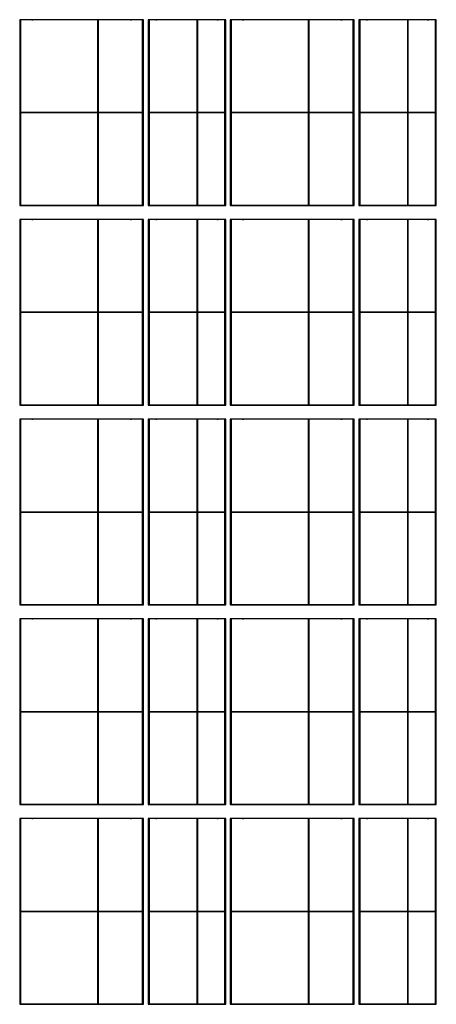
# Model space of a CAD drawing. Header units: millimetres. Extents: x -800 to 4580, y -1200 to 11520.
import ezdxf

# ---------------------------------------------------------------- set-up
doc = ezdxf.new("R2010")
doc.units = ezdxf.units.MM
doc.layers.add('Default', color=7, linetype='Continuous', true_color=0x000000)

msp = doc.modelspace()

# ---------------------------------------------------------------- linework, layer by layer
at = {"layer": 'Default', "color": 254, "true_color": 0xe8e2d7}
for p, q in [((-800, 11520, 214), (-800, 9120, 214)), ((-794, 9120, 213), (-794, 11520, 213)), ((-645, 11520, 520), (-629, 11520, 520)), ((0, 11520, 816), (0, 11520, 828)), ((211, 9120, 788), (211, 11520, 788)), ((214, 11520, 800), (214, 9120, 800)), ((629, 11520, 520), (645, 11520, 520)), ((794, 9120, 213), (794, 11520, 213)), ((866, 9120, 213), (866, 11520, 213)), ((957, 11520, 405), (972, 11520, 405)), ((1360, 11520, 586), (1360, 11520, 598)), ((1491, 9120, 569), (1491, 11520, 569)), ((1494, 11520, 580), (1494, 9120, 580)), ((1748, 11520, 405), (1763, 11520, 405)), ((1854, 9120, 213), (1854, 11520, 213)), ((1920, 11520, 214), (1920, 9120, 214)), ((1926, 9120, 213), (1926, 11520, 213)), ((2075, 11520, 520), (2091, 11520, 520)), ((2720, 11520, 816), (2720, 11520, 828)), ((2931, 9120, 788), (2931, 11520, 788)), ((2934, 11520, 800), (2934, 9120, 800)), ((3349, 11520, 520), (3365, 11520, 520)), ((3514, 9120, 213), (3514, 11520, 213)), ((3586, 9120, 213), (3586, 11520, 213)), ((3677, 11520, 405), (3692, 11520, 405)), ((4080, 11520, 586), (4080, 11520, 598)), ((4211, 9120, 569), (4211, 11520, 569)), ((4214, 11520, 580), (4214, 9120, 580)), ((4468, 11520, 405), (4483, 11520, 405)), ((4574, 9120, 213), (4574, 11520, 213)), ((-788, 10320, 211), (-800, 10320, 214)), ((788, 10320, 211), (800, 10320, 214)), ((872, 10320, 211), (860, 10320, 214)), ((1848, 10320, 211), (1860, 10320, 214)), ((1932, 10320, 211), (1920, 10320, 214)), ((3508, 10320, 211), (3520, 10320, 214)), ((3592, 10320, 211), (3580, 10320, 214)), ((4568, 10320, 211), (4580, 10320, 214)), ((-645, 9120, 520), (-629, 9120, 520)), ((0, 9120, 816), (0, 9120, 828)), ((629, 9120, 520), (645, 9120, 520)), ((957, 9120, 405), (972, 9120, 405)), ((1360, 9120, 586), (1360, 9120, 598)), ((1748, 9120, 405), (1763, 9120, 405)), ((2075, 9120, 520), (2091, 9120, 520)), ((2720, 9120, 816), (2720, 9120, 828)), ((3349, 9120, 520), (3365, 9120, 520)), ((3677, 9120, 405), (3692, 9120, 405)), ((4080, 9120, 586), (4080, 9120, 598)), ((4468, 9120, 405), (4483, 9120, 405)), ((-800, 8940, 214), (-800, 6540, 214)), ((-794, 6540, 213), (-794, 8940, 213)), ((-645, 8940, 520), (-629, 8940, 520)), ((0, 8940, 816), (0, 8940, 828)), ((211, 6540, 788), (211, 8940, 788)), ((214, 8940, 800), (214, 6540, 800)), ((629, 8940, 520), (645, 8940, 520)), ((794, 6540, 213), (794, 8940, 213)), ((866, 6540, 213), (866, 8940, 213)), ((957, 8940, 405), (972, 8940, 405)), ((1360, 8940, 586), (1360, 8940, 598)), ((1491, 6540, 569), (1491, 8940, 569)), ((1494, 8940, 580), (1494, 6540, 580)), ((1748, 8940, 405), (1763, 8940, 405)), ((1854, 6540, 213), (1854, 8940, 213)), ((1920, 8940, 214), (1920, 6540, 214)), ((1926, 6540, 213), (1926, 8940, 213)), ((2075, 8940, 520), (2091, 8940, 520)), ((2720, 8940, 816), (2720, 8940, 828)), ((2931, 6540, 788), (2931, 8940, 788)), ((2934, 8940, 800), (2934, 6540, 800)), ((3349, 8940, 520), (3365, 8940, 520)), ((3514, 6540, 213), (3514, 8940, 213)), ((3586, 6540, 213), (3586, 8940, 213)), ((3677, 8940, 405), (3692, 8940, 405)), ((4080, 8940, 586), (4080, 8940, 598)), ((4211, 6540, 569), (4211, 8940, 569)), ((4214, 8940, 580), (4214, 6540, 580)), ((4468, 8940, 405), (4483, 8940, 405)), ((4574, 6540, 213), (4574, 8940, 213)), ((-788, 7740, 211), (-800, 7740, 214)), ((788, 7740, 211), (800, 7740, 214)), ((872, 7740, 211), (860, 7740, 214)), ((1848, 7740, 211), (1860, 7740, 214)), ((1932, 7740, 211), (1920, 7740, 214)), ((3508, 7740, 211), (3520, 7740, 214)), ((3592, 7740, 211), (3580, 7740, 214)), ((4568, 7740, 211), (4580, 7740, 214)), ((-645, 6540, 520), (-629, 6540, 520)), ((0, 6540, 816), (0, 6540, 828)), ((629, 6540, 520), (645, 6540, 520)), ((957, 6540, 405), (972, 6540, 405)), ((1360, 6540, 586), (1360, 6540, 598)), ((1748, 6540, 405), (1763, 6540, 405)), ((2075, 6540, 520), (2091, 6540, 520)), ((2720, 6540, 816), (2720, 6540, 828)), ((3349, 6540, 520), (3365, 6540, 520)), ((3677, 6540, 405), (3692, 6540, 405)), ((4080, 6540, 586), (4080, 6540, 598)), ((4468, 6540, 405), (4483, 6540, 405)), ((-800, 6360, 214), (-800, 3960, 214)), ((-794, 3960, 213), (-794, 6360, 213)), ((-645, 6360, 520), (-629, 6360, 520)), ((0, 6360, 816), (0, 6360, 828)), ((211, 3960, 788), (211, 6360, 788)), ((214, 6360, 800), (214, 3960, 800)), ((629, 6360, 520), (645, 6360, 520)), ((794, 3960, 213), (794, 6360, 213)), ((866, 3960, 213), (866, 6360, 213)), ((957, 6360, 405), (972, 6360, 405)), ((1360, 6360, 586), (1360, 6360, 598)), ((1491, 3960, 569), (1491, 6360, 569)), ((1494, 6360, 580), (1494, 3960, 580)), ((1748, 6360, 405), (1763, 6360, 405)), ((1854, 3960, 213), (1854, 6360, 213)), ((1920, 6360, 214), (1920, 3960, 214)), ((1926, 3960, 213), (1926, 6360, 213)), ((2075, 6360, 520), (2091, 6360, 520)), ((2720, 6360, 816), (2720, 6360, 828)), ((2931, 3960, 788), (2931, 6360, 788)), ((2934, 6360, 800), (2934, 3960, 800)), ((3349, 6360, 520), (3365, 6360, 520)), ((3514, 3960, 213), (3514, 6360, 213)), ((3586, 3960, 213), (3586, 6360, 213)), ((3677, 6360, 405), (3692, 6360, 405)), ((4080, 6360, 586), (4080, 6360, 598)), ((4211, 3960, 569), (4211, 6360, 569)), ((4214, 6360, 580), (4214, 3960, 580)), ((4468, 6360, 405), (4483, 6360, 405)), ((4574, 3960, 213), (4574, 6360, 213)), ((-788, 5160, 211), (-800, 5160, 214)), ((788, 5160, 211), (800, 5160, 214)), ((872, 5160, 211), (860, 5160, 214)), ((1848, 5160, 211), (1860, 5160, 214)), ((1932, 5160, 211), (1920, 5160, 214)), ((3508, 5160, 211), (3520, 5160, 214)), ((3592, 5160, 211), (3580, 5160, 214)), ((4568, 5160, 211), (4580, 5160, 214)), ((-645, 3960, 520), (-629, 3960, 520)), ((0, 3960, 816), (0, 3960, 828)), ((629, 3960, 520), (645, 3960, 520)), ((957, 3960, 405), (972, 3960, 405)), ((1360, 3960, 586), (1360, 3960, 598)), ((1748, 3960, 405), (1763, 3960, 405)), ((2075, 3960, 520), (2091, 3960, 520)), ((2720, 3960, 816), (2720, 3960, 828)), ((3349, 3960, 520), (3365, 3960, 520)), ((3677, 3960, 405), (3692, 3960, 405)), ((4080, 3960, 586), (4080, 3960, 598)), ((4468, 3960, 405), (4483, 3960, 405)), ((-800, 3780, 214), (-800, 1380, 214)), ((-794, 1380, 213), (-794, 3780, 213)), ((-645, 3780, 520), (-629, 3780, 520)), ((0, 3780, 816), (0, 3780, 828)), ((211, 1380, 788), (211, 3780, 788)), ((214, 3780, 800), (214, 1380, 800)), ((629, 3780, 520), (645, 3780, 520)), ((794, 1380, 213), (794, 3780, 213)), ((866, 1380, 213), (866, 3780, 213)), ((957, 3780, 405), (972, 3780, 405)), ((1360, 3780, 586), (1360, 3780, 598)), ((1491, 1380, 569), (1491, 3780, 569)), ((1494, 3780, 580), (1494, 1380, 580)), ((1748, 3780, 405), (1763, 3780, 405)), ((1854, 1380, 213), (1854, 3780, 213)), ((1920, 3780, 214), (1920, 1380, 214)), ((1926, 1380, 213), (1926, 3780, 213)), ((2075, 3780, 520), (2091, 3780, 520)), ((2720, 3780, 816), (2720, 3780, 828)), ((2931, 1380, 788), (2931, 3780, 788)), ((2934, 3780, 800), (2934, 1380, 800)), ((3349, 3780, 520), (3365, 3780, 520)), ((3514, 1380, 213), (3514, 3780, 213)), ((3586, 1380, 213), (3586, 3780, 213)), ((3677, 3780, 405), (3692, 3780, 405)), ((4080, 3780, 586), (4080, 3780, 598)), ((4211, 1380, 569), (4211, 3780, 569)), ((4214, 3780, 580), (4214, 1380, 580)), ((4468, 3780, 405), (4483, 3780, 405)), ((4574, 1380, 213), (4574, 3780, 213)), ((-788, 2580, 211), (-800, 2580, 214)), ((788, 2580, 211), (800, 2580, 214)), ((872, 2580, 211), (860, 2580, 214)), ((1848, 2580, 211), (1860, 2580, 214)), ((1932, 2580, 211), (1920, 2580, 214)), ((3508, 2580, 211), (3520, 2580, 214)), ((3592, 2580, 211), (3580, 2580, 214)), ((4568, 2580, 211), (4580, 2580, 214)), ((-645, 1380, 520), (-629, 1380, 520)), ((0, 1380, 816), (0, 1380, 828)), ((629, 1380, 520), (645, 1380, 520)), ((957, 1380, 405), (972, 1380, 405)), ((1360, 1380, 586), (1360, 1380, 598)), ((1748, 1380, 405), (1763, 1380, 405)), ((2075, 1380, 520), (2091, 1380, 520)), ((2720, 1380, 816), (2720, 1380, 828)), ((3349, 1380, 520), (3365, 1380, 520)), ((3677, 1380, 405), (3692, 1380, 405)), ((4080, 1380, 586), (4080, 1380, 598)), ((4468, 1380, 405), (4483, 1380, 405)), ((-800, 1200, 214), (-800, -1200, 214)), ((-794, -1200, 213), (-794, 1200, 213)), ((-645, 1200, 520), (-629, 1200, 520)), ((0, 1200, 816), (0, 1200, 828)), ((211, -1200, 788), (211, 1200, 788)), ((214, 1200, 800), (214, -1200, 800)), ((629, 1200, 520), (645, 1200, 520)), ((794, -1200, 213), (794, 1200, 213)), ((866, -1200, 213), (866, 1200, 213)), ((957, 1200, 405), (972, 1200, 405)), ((1360, 1200, 586), (1360, 1200, 598)), ((1491, -1200, 569), (1491, 1200, 569)), ((1494, 1200, 580), (1494, -1200, 580)), ((1748, 1200, 405), (1763, 1200, 405)), ((1854, -1200, 213), (1854, 1200, 213)), ((1920, 1200, 214), (1920, -1200, 214)), ((1926, -1200, 213), (1926, 1200, 213)), ((2075, 1200, 520), (2091, 1200, 520)), ((2720, 1200, 816), (2720, 1200, 828)), ((2931, -1200, 788), (2931, 1200, 788)), ((2934, 1200, 800), (2934, -1200, 800)), ((3349, 1200, 520), (3365, 1200, 520)), ((3514, -1200, 213), (3514, 1200, 213)), ((3586, -1200, 213), (3586, 1200, 213)), ((3677, 1200, 405), (3692, 1200, 405)), ((4080, 1200, 586), (4080, 1200, 598)), ((4211, -1200, 569), (4211, 1200, 569)), ((4214, 1200, 580), (4214, -1200, 580)), ((4468, 1200, 405), (4483, 1200, 405)), ((4574, -1200, 213), (4574, 1200, 213)), ((-788, 0, 211), (-800, 0, 214)), ((788, 0, 211), (800, 0, 214)), ((872, 0, 211), (860, 0, 214)), ((1848, 0, 211), (1860, 0, 214)), ((1932, 0, 211), (1920, 0, 214)), ((3508, 0, 211), (3520, 0, 214)), ((3592, 0, 211), (3580, 0, 214)), ((4568, 0, 211), (4580, 0, 214)), ((-645, -1200, 520), (-629, -1200, 520)), ((0, -1200, 816), (0, -1200, 828)), ((629, -1200, 520), (645, -1200, 520)), ((957, -1200, 405), (972, -1200, 405)), ((1360, -1200, 586), (1360, -1200, 598)), ((1748, -1200, 405), (1763, -1200, 405)), ((2075, -1200, 520), (2091, -1200, 520)), ((2720, -1200, 816), (2720, -1200, 828)), ((3349, -1200, 520), (3365, -1200, 520)), ((3677, -1200, 405), (3692, -1200, 405)), ((4080, -1200, 586), (4080, -1200, 598)), ((4468, -1200, 405), (4483, -1200, 405))]:
    msp.add_line(p, q, dxfattribs=at)
at = {"layer": 'Default', "color": 254, "true_color": 0xe8e2d7, "extrusion": (0, -1, 0)}
for centre, radius in [((0, 0, -11520), 828), ((0, 0, -11520), 816), ((1360, 80, -11520), 518), ((1360, 80, -11520), 506), ((2720, 0, -11520), 828), ((2720, 0, -11520), 816), ((4080, 80, -11520), 518), ((4080, 80, -11520), 506), ((0, 0, -10320), 828), ((1360, 80, -10320), 518), ((2720, 0, -10320), 828), ((4080, 80, -10320), 518), ((0, 0, -9120), 816), ((1360, 80, -9120), 506), ((2720, 0, -9120), 816), ((4080, 80, -9120), 506), ((0, 0, -8940), 828), ((0, 0, -8940), 816), ((1360, 80, -8940), 518), ((1360, 80, -8940), 506), ((2720, 0, -8940), 828), ((2720, 0, -8940), 816), ((4080, 80, -8940), 518), ((4080, 80, -8940), 506), ((0, 0, -7740), 828), ((1360, 80, -7740), 518), ((2720, 0, -7740), 828), ((4080, 80, -7740), 518), ((0, 0, -6540), 816), ((1360, 80, -6540), 506), ((2720, 0, -6540), 816), ((4080, 80, -6540), 506), ((0, 0, -6360), 828), ((0, 0, -6360), 816), ((1360, 80, -6360), 518), ((1360, 80, -6360), 506), ((2720, 0, -6360), 828), ((2720, 0, -6360), 816), ((4080, 80, -6360), 518), ((4080, 80, -6360), 506), ((0, 0, -5160), 828), ((1360, 80, -5160), 518), ((2720, 0, -5160), 828), ((4080, 80, -5160), 518), ((0, 0, -3960), 816), ((1360, 80, -3960), 506), ((2720, 0, -3960), 816), ((4080, 80, -3960), 506), ((0, 0, -3780), 828), ((0, 0, -3780), 816), ((1360, 80, -3780), 518), ((1360, 80, -3780), 506), ((2720, 0, -3780), 828), ((2720, 0, -3780), 816), ((4080, 80, -3780), 518), ((4080, 80, -3780), 506), ((0, 0, -2580), 828), ((1360, 80, -2580), 518), ((2720, 0, -2580), 828), ((4080, 80, -2580), 518), ((0, 0, -1380), 816), ((1360, 80, -1380), 506), ((2720, 0, -1380), 816), ((4080, 80, -1380), 506), ((0, 0, -1200), 828), ((0, 0, -1200), 816), ((1360, 80, -1200), 518), ((1360, 80, -1200), 506), ((2720, 0, -1200), 828), ((2720, 0, -1200), 816), ((4080, 80, -1200), 518), ((4080, 80, -1200), 506), ((0, 0), 828), ((1360, 80), 518), ((2720, 0), 828), ((4080, 80), 518), ((0, 0, 1200), 816), ((1360, 80, 1200), 506), ((2720, 0, 1200), 816), ((4080, 80, 1200), 506)]:
    msp.add_arc(centre, radius, 15, 165, dxfattribs=at)
at = {"layer": 'Default', "color": 254, "true_color": 0xe8e2d7, "extrusion": (0, 1, 0)}
for centre, radius in [((0, 0, 10320), 816), ((-1360, 80, 10320), 506), ((-2720, 0, 10320), 816), ((-4080, 80, 10320), 506), ((0, 0, 9120), 828), ((-1360, 80, 9120), 518), ((-2720, 0, 9120), 828), ((-4080, 80, 9120), 518), ((0, 0, 7740), 816), ((-1360, 80, 7740), 506), ((-2720, 0, 7740), 816), ((-4080, 80, 7740), 506), ((0, 0, 6540), 828), ((-1360, 80, 6540), 518), ((-2720, 0, 6540), 828), ((-4080, 80, 6540), 518), ((0, 0, 5160), 816), ((-1360, 80, 5160), 506), ((-2720, 0, 5160), 816), ((-4080, 80, 5160), 506), ((0, 0, 3960), 828), ((-1360, 80, 3960), 518), ((-2720, 0, 3960), 828), ((-4080, 80, 3960), 518), ((0, 0, 2580), 816), ((-1360, 80, 2580), 506), ((-2720, 0, 2580), 816), ((-4080, 80, 2580), 506), ((0, 0, 1380), 828), ((-1360, 80, 1380), 518), ((-2720, 0, 1380), 828), ((-4080, 80, 1380), 518), ((0, 0), 816), ((-1360, 80), 506), ((-2720, 0), 816), ((-4080, 80), 506), ((0, 0, -1200), 828), ((-1360, 80, -1200), 518), ((-2720, 0, -1200), 828), ((-4080, 80, -1200), 518)]:
    msp.add_arc(centre, radius, 15, 165, dxfattribs=at)
at = {"layer": 'Default', "color": 254, "true_color": 0xe8e2d7}
for points in [[(-800, 11520, 214), (-800, 10320, 214), (-800, 9120, 214)], [(-788, 11520, 211), (-794, 11520, 213), (-800, 11520, 214)], [(-788, 11520, 211), (-788, 10320, 211), (-788, 9120, 211)], [(788, 9120, 211), (788, 10320, 211), (788, 11520, 211)], [(800, 11520, 214), (794, 11520, 213), (788, 11520, 211)], [(800, 9120, 214), (800, 10320, 214), (800, 11520, 214)], [(872, 11520, 211), (866, 11520, 213), (860, 11520, 214)], [(860, 11520, 214), (860, 10320, 214), (860, 9120, 214)], [(872, 11520, 211), (872, 10320, 211), (872, 9120, 211)], [(1848, 9120, 211), (1848, 10320, 211), (1848, 11520, 211)], [(1860, 11520, 214), (1854, 11520, 213), (1848, 11520, 211)], [(1860, 9120, 214), (1860, 10320, 214), (1860, 11520, 214)], [(1920, 11520, 214), (1920, 10320, 214), (1920, 9120, 214)], [(1932, 11520, 211), (1926, 11520, 213), (1920, 11520, 214)], [(1932, 11520, 211), (1932, 10320, 211), (1932, 9120, 211)], [(3508, 9120, 211), (3508, 10320, 211), (3508, 11520, 211)], [(3520, 11520, 214), (3514, 11520, 213), (3508, 11520, 211)], [(3520, 9120, 214), (3520, 10320, 214), (3520, 11520, 214)], [(3592, 11520, 211), (3586, 11520, 213), (3580, 11520, 214)], [(3580, 11520, 214), (3580, 10320, 214), (3580, 9120, 214)], [(3592, 11520, 211), (3592, 10320, 211), (3592, 9120, 211)], [(4568, 9120, 211), (4568, 10320, 211), (4568, 11520, 211)], [(4580, 11520, 214), (4574, 11520, 213), (4568, 11520, 211)], [(4580, 9120, 214), (4580, 10320, 214), (4580, 11520, 214)], [(-788, 9120, 211), (-794, 9120, 213), (-800, 9120, 214)], [(800, 9120, 214), (794, 9120, 213), (788, 9120, 211)], [(872, 9120, 211), (866, 9120, 213), (860, 9120, 214)], [(1860, 9120, 214), (1854, 9120, 213), (1848, 9120, 211)], [(1932, 9120, 211), (1926, 9120, 213), (1920, 9120, 214)], [(3520, 9120, 214), (3514, 9120, 213), (3508, 9120, 211)], [(3592, 9120, 211), (3586, 9120, 213), (3580, 9120, 214)], [(4580, 9120, 214), (4574, 9120, 213), (4568, 9120, 211)], [(-800, 8940, 214), (-800, 7740, 214), (-800, 6540, 214)], [(-788, 8940, 211), (-794, 8940, 213), (-800, 8940, 214)], [(-788, 8940, 211), (-788, 7740, 211), (-788, 6540, 211)], [(788, 6540, 211), (788, 7740, 211), (788, 8940, 211)], [(800, 8940, 214), (794, 8940, 213), (788, 8940, 211)], [(800, 6540, 214), (800, 7740, 214), (800, 8940, 214)], [(872, 8940, 211), (866, 8940, 213), (860, 8940, 214)], [(860, 8940, 214), (860, 7740, 214), (860, 6540, 214)], [(872, 8940, 211), (872, 7740, 211), (872, 6540, 211)], [(1848, 6540, 211), (1848, 7740, 211), (1848, 8940, 211)], [(1860, 8940, 214), (1854, 8940, 213), (1848, 8940, 211)], [(1860, 6540, 214), (1860, 7740, 214), (1860, 8940, 214)], [(1920, 8940, 214), (1920, 7740, 214), (1920, 6540, 214)], [(1932, 8940, 211), (1926, 8940, 213), (1920, 8940, 214)], [(1932, 8940, 211), (1932, 7740, 211), (1932, 6540, 211)], [(3508, 6540, 211), (3508, 7740, 211), (3508, 8940, 211)], [(3520, 8940, 214), (3514, 8940, 213), (3508, 8940, 211)], [(3520, 6540, 214), (3520, 7740, 214), (3520, 8940, 214)], [(3592, 8940, 211), (3586, 8940, 213), (3580, 8940, 214)], [(3580, 8940, 214), (3580, 7740, 214), (3580, 6540, 214)], [(3592, 8940, 211), (3592, 7740, 211), (3592, 6540, 211)], [(4568, 6540, 211), (4568, 7740, 211), (4568, 8940, 211)], [(4580, 8940, 214), (4574, 8940, 213), (4568, 8940, 211)], [(4580, 6540, 214), (4580, 7740, 214), (4580, 8940, 214)], [(-788, 6540, 211), (-794, 6540, 213), (-800, 6540, 214)], [(800, 6540, 214), (794, 6540, 213), (788, 6540, 211)], [(872, 6540, 211), (866, 6540, 213), (860, 6540, 214)], [(1860, 6540, 214), (1854, 6540, 213), (1848, 6540, 211)], [(1932, 6540, 211), (1926, 6540, 213), (1920, 6540, 214)], [(3520, 6540, 214), (3514, 6540, 213), (3508, 6540, 211)], [(3592, 6540, 211), (3586, 6540, 213), (3580, 6540, 214)], [(4580, 6540, 214), (4574, 6540, 213), (4568, 6540, 211)], [(-800, 6360, 214), (-800, 5160, 214), (-800, 3960, 214)], [(-788, 6360, 211), (-794, 6360, 213), (-800, 6360, 214)], [(-788, 6360, 211), (-788, 5160, 211), (-788, 3960, 211)], [(788, 3960, 211), (788, 5160, 211), (788, 6360, 211)], [(800, 6360, 214), (794, 6360, 213), (788, 6360, 211)], [(800, 3960, 214), (800, 5160, 214), (800, 6360, 214)], [(872, 6360, 211), (866, 6360, 213), (860, 6360, 214)], [(860, 6360, 214), (860, 5160, 214), (860, 3960, 214)], [(872, 6360, 211), (872, 5160, 211), (872, 3960, 211)], [(1848, 3960, 211), (1848, 5160, 211), (1848, 6360, 211)], [(1860, 6360, 214), (1854, 6360, 213), (1848, 6360, 211)], [(1860, 3960, 214), (1860, 5160, 214), (1860, 6360, 214)], [(1920, 6360, 214), (1920, 5160, 214), (1920, 3960, 214)], [(1932, 6360, 211), (1926, 6360, 213), (1920, 6360, 214)], [(1932, 6360, 211), (1932, 5160, 211), (1932, 3960, 211)], [(3508, 3960, 211), (3508, 5160, 211), (3508, 6360, 211)], [(3520, 6360, 214), (3514, 6360, 213), (3508, 6360, 211)], [(3520, 3960, 214), (3520, 5160, 214), (3520, 6360, 214)], [(3592, 6360, 211), (3586, 6360, 213), (3580, 6360, 214)], [(3580, 6360, 214), (3580, 5160, 214), (3580, 3960, 214)], [(3592, 6360, 211), (3592, 5160, 211), (3592, 3960, 211)], [(4568, 3960, 211), (4568, 5160, 211), (4568, 6360, 211)], [(4580, 6360, 214), (4574, 6360, 213), (4568, 6360, 211)], [(4580, 3960, 214), (4580, 5160, 214), (4580, 6360, 214)], [(-788, 3960, 211), (-794, 3960, 213), (-800, 3960, 214)], [(800, 3960, 214), (794, 3960, 213), (788, 3960, 211)], [(872, 3960, 211), (866, 3960, 213), (860, 3960, 214)], [(1860, 3960, 214), (1854, 3960, 213), (1848, 3960, 211)], [(1932, 3960, 211), (1926, 3960, 213), (1920, 3960, 214)], [(3520, 3960, 214), (3514, 3960, 213), (3508, 3960, 211)], [(3592, 3960, 211), (3586, 3960, 213), (3580, 3960, 214)], [(4580, 3960, 214), (4574, 3960, 213), (4568, 3960, 211)], [(-800, 3780, 214), (-800, 2580, 214), (-800, 1380, 214)], [(-788, 3780, 211), (-794, 3780, 213), (-800, 3780, 214)], [(-788, 3780, 211), (-788, 2580, 211), (-788, 1380, 211)], [(788, 1380, 211), (788, 2580, 211), (788, 3780, 211)], [(800, 3780, 214), (794, 3780, 213), (788, 3780, 211)], [(800, 1380, 214), (800, 2580, 214), (800, 3780, 214)], [(872, 3780, 211), (866, 3780, 213), (860, 3780, 214)], [(860, 3780, 214), (860, 2580, 214), (860, 1380, 214)], [(872, 3780, 211), (872, 2580, 211), (872, 1380, 211)], [(1848, 1380, 211), (1848, 2580, 211), (1848, 3780, 211)], [(1860, 3780, 214), (1854, 3780, 213), (1848, 3780, 211)], [(1860, 1380, 214), (1860, 2580, 214), (1860, 3780, 214)], [(1920, 3780, 214), (1920, 2580, 214), (1920, 1380, 214)], [(1932, 3780, 211), (1926, 3780, 213), (1920, 3780, 214)], [(1932, 3780, 211), (1932, 2580, 211), (1932, 1380, 211)], [(3508, 1380, 211), (3508, 2580, 211), (3508, 3780, 211)], [(3520, 3780, 214), (3514, 3780, 213), (3508, 3780, 211)], [(3520, 1380, 214), (3520, 2580, 214), (3520, 3780, 214)], [(3592, 3780, 211), (3586, 3780, 213), (3580, 3780, 214)], [(3580, 3780, 214), (3580, 2580, 214), (3580, 1380, 214)], [(3592, 3780, 211), (3592, 2580, 211), (3592, 1380, 211)], [(4568, 1380, 211), (4568, 2580, 211), (4568, 3780, 211)], [(4580, 3780, 214), (4574, 3780, 213), (4568, 3780, 211)], [(4580, 1380, 214), (4580, 2580, 214), (4580, 3780, 214)], [(-788, 1380, 211), (-794, 1380, 213), (-800, 1380, 214)], [(800, 1380, 214), (794, 1380, 213), (788, 1380, 211)], [(872, 1380, 211), (866, 1380, 213), (860, 1380, 214)], [(1860, 1380, 214), (1854, 1380, 213), (1848, 1380, 211)], [(1932, 1380, 211), (1926, 1380, 213), (1920, 1380, 214)], [(3520, 1380, 214), (3514, 1380, 213), (3508, 1380, 211)], [(3592, 1380, 211), (3586, 1380, 213), (3580, 1380, 214)], [(4580, 1380, 214), (4574, 1380, 213), (4568, 1380, 211)], [(-800, 1200, 214), (-800, 0, 214), (-800, -1200, 214)], [(-788, 1200, 211), (-794, 1200, 213), (-800, 1200, 214)], [(-788, 1200, 211), (-788, 0, 211), (-788, -1200, 211)], [(788, -1200, 211), (788, 0, 211), (788, 1200, 211)], [(800, 1200, 214), (794, 1200, 213), (788, 1200, 211)], [(800, -1200, 214), (800, 0, 214), (800, 1200, 214)], [(872, 1200, 211), (866, 1200, 213), (860, 1200, 214)], [(860, 1200, 214), (860, 0, 214), (860, -1200, 214)], [(872, 1200, 211), (872, 0, 211), (872, -1200, 211)], [(1848, -1200, 211), (1848, 0, 211), (1848, 1200, 211)], [(1860, 1200, 214), (1854, 1200, 213), (1848, 1200, 211)], [(1860, -1200, 214), (1860, 0, 214), (1860, 1200, 214)], [(1920, 1200, 214), (1920, 0, 214), (1920, -1200, 214)], [(1932, 1200, 211), (1926, 1200, 213), (1920, 1200, 214)], [(1932, 1200, 211), (1932, 0, 211), (1932, -1200, 211)], [(3508, -1200, 211), (3508, 0, 211), (3508, 1200, 211)], [(3520, 1200, 214), (3514, 1200, 213), (3508, 1200, 211)], [(3520, -1200, 214), (3520, 0, 214), (3520, 1200, 214)], [(3592, 1200, 211), (3586, 1200, 213), (3580, 1200, 214)], [(3580, 1200, 214), (3580, 0, 214), (3580, -1200, 214)], [(3592, 1200, 211), (3592, 0, 211), (3592, -1200, 211)], [(4568, -1200, 211), (4568, 0, 211), (4568, 1200, 211)], [(4580, 1200, 214), (4574, 1200, 213), (4568, 1200, 211)], [(4580, -1200, 214), (4580, 0, 214), (4580, 1200, 214)], [(-788, -1200, 211), (-794, -1200, 213), (-800, -1200, 214)], [(800, -1200, 214), (794, -1200, 213), (788, -1200, 211)], [(872, -1200, 211), (866, -1200, 213), (860, -1200, 214)], [(1860, -1200, 214), (1854, -1200, 213), (1848, -1200, 211)], [(1932, -1200, 211), (1926, -1200, 213), (1920, -1200, 214)], [(3520, -1200, 214), (3514, -1200, 213), (3508, -1200, 211)], [(3592, -1200, 211), (3586, -1200, 213), (3580, -1200, 214)], [(4580, -1200, 214), (4574, -1200, 213), (4568, -1200, 211)]]:
    msp.add_open_spline(points, degree=2, dxfattribs=at)

doc.saveas('drawing.dxf')
